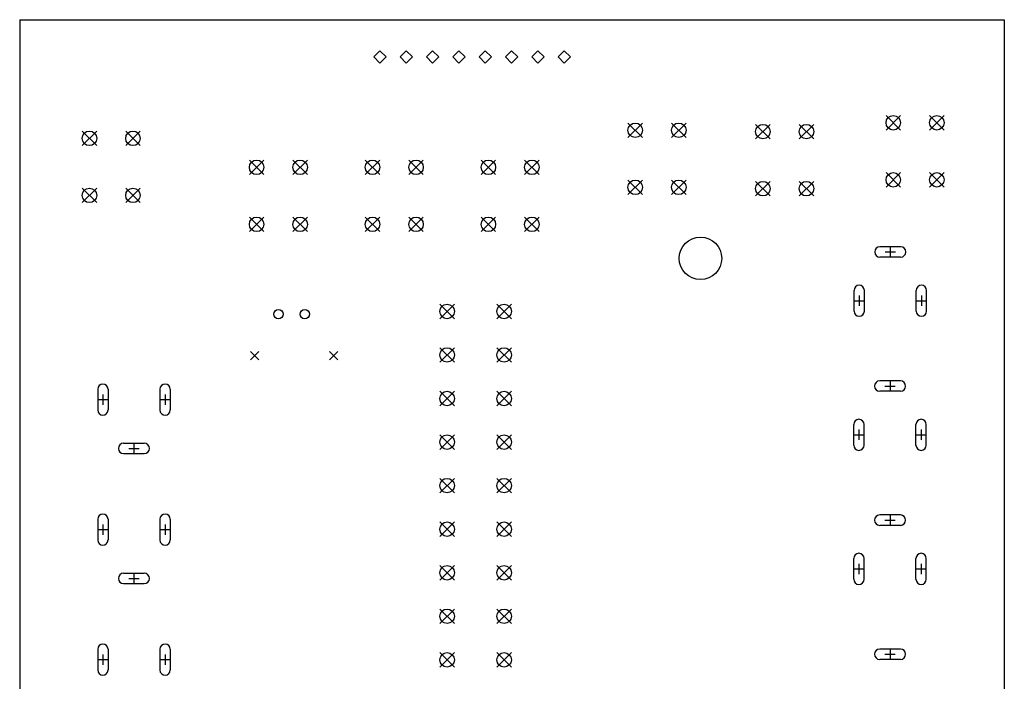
# Model space of a CAD drawing. Extents: x -0.06 to 3.74, y -5 to 0.
# Tile 4 of 4: x 0 to 3.74, y -2.51 to 0. Entities that reach past the tile are written whole.
import ezdxf

# ---------------------------------------------------------------- set-up
doc = ezdxf.new("R2010")
doc.units = 0
doc.header["$MEASUREMENT"] = 0
doc.layers.add('BLACK', color=7, linetype='CONTINUOUS')

msp = doc.modelspace()

# ---------------------------------------------------------------- linework, layer by layer
at = {"layer": 'BLACK', "linetype": 'CONTINUOUS'}
for p, q in [((0, 0), (3.74016, 0)), ((0, 0), (0, -3.74016)), ((3.74016, 0), (3.74016, -3.74016)), ((1.3685, -0.117756), (1.34488, -0.141378)), ((1.34488, -0.141378), (1.3685, -0.165)), ((1.39213, -0.141378), (1.3685, -0.117756)), ((1.3685, -0.165), (1.39213, -0.141378)), ((1.4685, -0.117756), (1.44488, -0.141378)), ((1.44488, -0.141378), (1.4685, -0.165)), ((1.49213, -0.141378), (1.4685, -0.117756)), ((1.4685, -0.165), (1.49213, -0.141378)), ((1.5685, -0.117756), (1.54488, -0.141378)), ((1.54488, -0.141378), (1.5685, -0.165)), ((1.59213, -0.141378), (1.5685, -0.117756)), ((1.5685, -0.165), (1.59213, -0.141378)), ((1.6685, -0.117756), (1.64488, -0.141378)), ((1.64488, -0.141378), (1.6685, -0.165)), ((1.69213, -0.141378), (1.6685, -0.117756)), ((1.6685, -0.165), (1.69213, -0.141378)), ((1.7685, -0.117756), (1.74488, -0.141378)), ((1.74488, -0.141378), (1.7685, -0.165)), ((1.79213, -0.141378), (1.7685, -0.117756)), ((1.7685, -0.165), (1.79213, -0.141378)), ((1.8685, -0.117756), (1.84488, -0.141378)), ((1.84488, -0.141378), (1.8685, -0.165)), ((1.89213, -0.141378), (1.8685, -0.117756)), ((1.8685, -0.165), (1.89213, -0.141378)), ((1.9685, -0.117756), (1.94488, -0.141378)), ((1.94488, -0.141378), (1.9685, -0.165)), ((1.99213, -0.141378), (1.9685, -0.117756)), ((1.9685, -0.165), (1.99213, -0.141378)), ((2.0685, -0.117756), (2.04488, -0.141378)), ((2.04488, -0.141378), (2.0685, -0.165)), ((2.09213, -0.141378), (2.0685, -0.117756)), ((2.0685, -0.165), (2.09213, -0.141378)), ((3.29094, -0.363819), (3.34606, -0.418937)), ((3.34606, -0.363819), (3.29094, -0.418937)), ((3.4563, -0.363819), (3.51142, -0.418937)), ((3.51142, -0.363819), (3.4563, -0.418937)), ((2.31059, -0.392283), (2.36571, -0.447402)), ((2.36571, -0.392283), (2.31059, -0.447402)), ((2.47594, -0.392283), (2.53106, -0.447402)), ((2.53106, -0.392283), (2.47594, -0.447402)), ((2.79559, -0.397283), (2.85071, -0.452402)), ((2.85071, -0.397283), (2.79559, -0.452402)), ((2.96094, -0.397283), (3.01606, -0.452402)), ((3.01606, -0.397283), (2.96094, -0.452402)), ((0.237283, -0.422835), (0.292402, -0.477953)), ((0.292402, -0.422835), (0.237283, -0.477953)), ((0.402638, -0.422835), (0.457756, -0.477953)), ((0.457756, -0.422835), (0.402638, -0.477953)), ((0.872441, -0.532835), (0.927559, -0.587953)), ((0.927559, -0.532835), (0.872441, -0.587953)), ((1.0378, -0.532835), (1.09291, -0.587953)), ((1.09291, -0.532835), (1.0378, -0.587953)), ((1.3126, -0.532835), (1.36772, -0.587953)), ((1.36772, -0.532835), (1.3126, -0.587953)), ((1.47795, -0.532835), (1.53307, -0.587953)), ((1.53307, -0.532835), (1.47795, -0.587953)), ((1.75276, -0.532835), (1.80787, -0.587953)), ((1.80787, -0.532835), (1.75276, -0.587953)), ((1.91811, -0.532835), (1.97323, -0.587953)), ((1.97323, -0.532835), (1.91811, -0.587953)), ((3.29094, -0.580354), (3.34606, -0.635472)), ((3.34606, -0.580354), (3.29094, -0.635472)), ((3.4563, -0.580354), (3.51142, -0.635472)), ((3.51142, -0.580354), (3.4563, -0.635472)), ((2.31059, -0.608819), (2.36571, -0.663937)), ((2.36571, -0.608819), (2.31059, -0.663937)), ((2.47594, -0.608819), (2.53106, -0.663937)), ((2.53106, -0.608819), (2.47594, -0.663937)), ((2.79559, -0.613819), (2.85071, -0.668937)), ((2.85071, -0.613819), (2.79559, -0.668937)), ((2.96094, -0.613819), (3.01606, -0.668937)), ((3.01606, -0.613819), (2.96094, -0.668937)), ((0.237283, -0.63937), (0.292402, -0.694488)), ((0.292402, -0.63937), (0.237283, -0.694488)), ((0.402638, -0.63937), (0.457756, -0.694488)), ((0.457756, -0.63937), (0.402638, -0.694488)), ((0.872441, -0.74937), (0.927559, -0.804488)), ((0.927559, -0.74937), (0.872441, -0.804488)), ((1.0378, -0.74937), (1.09291, -0.804488)), ((1.09291, -0.74937), (1.0378, -0.804488)), ((1.3126, -0.74937), (1.36772, -0.804488)), ((1.36772, -0.74937), (1.3126, -0.804488)), ((1.47795, -0.74937), (1.53307, -0.804488)), ((1.53307, -0.74937), (1.47795, -0.804488)), ((1.75276, -0.74937), (1.80787, -0.804488)), ((1.80787, -0.74937), (1.75276, -0.804488)), ((1.91811, -0.74937), (1.97323, -0.804488)), ((1.97323, -0.74937), (1.91811, -0.804488)), ((3.34646, -0.862205), (3.26772, -0.862205)), ((3.2874, -0.88189), (3.32677, -0.88189)), ((3.30709, -0.862205), (3.30709, -0.901575)), ((3.34646, -0.901575), (3.26772, -0.901575)), ((3.16929, -1.1063), (3.16929, -1.02756)), ((3.18898, -1.04724), (3.18898, -1.08661)), ((3.20866, -1.1063), (3.20866, -1.02756)), ((3.40551, -1.1063), (3.40551, -1.02756)), ((3.4252, -1.04724), (3.4252, -1.08661)), ((3.44488, -1.1063), (3.44488, -1.02756)), ((1.59594, -1.07992), (1.65106, -1.13504)), ((1.65106, -1.07992), (1.59594, -1.13504)), ((1.81248, -1.07992), (1.8676, -1.13504)), ((1.8676, -1.07992), (1.81248, -1.13504)), ((3.16929, -1.06693), (3.20866, -1.06693)), ((3.40551, -1.06693), (3.44488, -1.06693)), ((0.877205, -1.25961), (0.908701, -1.2911)), ((0.908701, -1.25961), (0.877205, -1.2911)), ((1.1772, -1.25961), (1.2087, -1.2911)), ((1.2087, -1.25961), (1.1772, -1.2911)), ((1.59594, -1.24528), (1.65106, -1.30039)), ((1.65106, -1.24528), (1.59594, -1.30039)), ((1.81248, -1.24528), (1.8676, -1.30039)), ((1.8676, -1.24528), (1.81248, -1.30039)), ((3.34548, -1.37121), (3.26674, -1.37121)), ((3.30611, -1.37121), (3.30611, -1.41058)), ((0.296205, -1.40298), (0.296205, -1.48172)), ((0.335575, -1.40298), (0.335575, -1.48172)), ((0.532425, -1.40298), (0.532425, -1.48172)), ((0.571795, -1.40298), (0.571795, -1.48172)), ((1.59594, -1.41063), (1.65106, -1.46575)), ((1.65106, -1.41063), (1.59594, -1.46575)), ((1.81248, -1.41063), (1.8676, -1.46575)), ((1.8676, -1.41063), (1.81248, -1.46575)), ((3.34548, -1.41058), (3.26674, -1.41058)), ((3.28643, -1.3909), (3.3258, -1.3909)), ((0.296205, -1.44235), (0.335575, -1.44235)), ((0.31589, -1.42267), (0.31589, -1.46204)), ((0.532425, -1.44235), (0.571795, -1.44235)), ((0.55211, -1.42267), (0.55211, -1.46204)), ((3.16831, -1.61531), (3.16831, -1.53657)), ((3.188, -1.55625), (3.188, -1.59562)), ((3.20769, -1.61531), (3.20769, -1.53657)), ((3.40454, -1.61531), (3.40454, -1.53657)), ((3.42422, -1.55625), (3.42422, -1.59562)), ((3.44391, -1.61531), (3.44391, -1.53657)), ((0.39463, -1.60771), (0.47337, -1.60771)), ((0.434, -1.60771), (0.434, -1.64708)), ((1.59594, -1.57598), (1.65106, -1.6311)), ((1.65106, -1.57598), (1.59594, -1.6311)), ((1.81248, -1.57598), (1.8676, -1.6311)), ((1.8676, -1.57598), (1.81248, -1.6311)), ((3.16831, -1.57594), (3.20769, -1.57594)), ((3.40454, -1.57594), (3.44391, -1.57594)), ((0.414315, -1.62739), (0.453685, -1.62739)), ((0.39463, -1.64708), (0.47337, -1.64708)), ((1.59594, -1.74134), (1.65106, -1.79646)), ((1.65106, -1.74134), (1.59594, -1.79646)), ((1.81248, -1.74134), (1.8676, -1.79646)), ((1.8676, -1.74134), (1.81248, -1.79646)), ((0.296205, -1.89652), (0.296205, -1.97526)), ((0.335575, -1.89652), (0.335575, -1.97526)), ((0.532425, -1.89652), (0.532425, -1.97526)), ((0.571795, -1.89652), (0.571795, -1.97526)), ((1.59594, -1.90669), (1.65106, -1.96181)), ((1.65106, -1.90669), (1.59594, -1.96181)), ((1.81248, -1.90669), (1.8676, -1.96181)), ((1.8676, -1.90669), (1.81248, -1.96181)), ((3.34548, -1.88022), (3.26674, -1.88022)), ((3.28643, -1.89991), (3.3258, -1.89991)), ((3.30611, -1.88022), (3.30611, -1.91959)), ((0.296205, -1.93589), (0.335575, -1.93589)), ((0.31589, -1.9162), (0.31589, -1.95557)), ((0.532425, -1.93589), (0.571795, -1.93589)), ((0.55211, -1.9162), (0.55211, -1.95557)), ((3.34548, -1.91959), (3.26674, -1.91959)), ((3.16831, -2.12431), (3.16831, -2.04557)), ((3.20769, -2.12431), (3.20769, -2.04557)), ((3.40454, -2.12431), (3.40454, -2.04557)), ((3.44391, -2.12431), (3.44391, -2.04557)), ((1.59594, -2.07205), (1.65106, -2.12717)), ((1.65106, -2.07205), (1.59594, -2.12717)), ((1.81248, -2.07205), (1.8676, -2.12717)), ((1.8676, -2.07205), (1.81248, -2.12717)), ((3.16831, -2.08494), (3.20769, -2.08494)), ((3.188, -2.06526), (3.188, -2.10463)), ((3.40454, -2.08494), (3.44391, -2.08494)), ((3.42422, -2.06526), (3.42422, -2.10463)), ((0.39463, -2.10124), (0.47337, -2.10124)), ((0.414315, -2.12093), (0.453685, -2.12093)), ((0.434, -2.10124), (0.434, -2.14061)), ((0.39463, -2.14061), (0.47337, -2.14061)), ((1.59594, -2.2374), (1.65106, -2.29252)), ((1.65106, -2.2374), (1.59594, -2.29252)), ((1.81248, -2.2374), (1.8676, -2.29252)), ((1.8676, -2.2374), (1.81248, -2.29252)), ((0.296205, -2.39006), (0.296205, -2.4688)), ((0.335575, -2.39006), (0.335575, -2.4688)), ((0.532425, -2.39006), (0.532425, -2.4688)), ((0.571795, -2.39006), (0.571795, -2.4688)), ((3.34548, -2.38923), (3.26674, -2.38923)), ((3.30611, -2.38923), (3.30611, -2.4286)), ((0.296205, -2.42943), (0.335575, -2.42943)), ((0.31589, -2.40974), (0.31589, -2.44911)), ((0.532425, -2.42943), (0.571795, -2.42943)), ((0.55211, -2.40974), (0.55211, -2.44911)), ((1.59594, -2.40276), (1.65106, -2.45787)), ((1.65106, -2.40276), (1.59594, -2.45787)), ((1.81248, -2.40276), (1.8676, -2.45787)), ((1.8676, -2.40276), (1.81248, -2.45787)), ((3.34548, -2.4286), (3.26674, -2.4286)), ((3.28643, -2.40891), (3.3258, -2.40891))]:
    msp.add_line(p, q, dxfattribs=at)
at = {"layer": 'BLACK'}
for centre, radius in [((3.3185, -0.391378), 0.027559), ((3.48386, -0.391378), 0.027559), ((2.33815, -0.419843), 0.027559), ((2.5035, -0.419843), 0.027559), ((2.82315, -0.424843), 0.027559), ((2.9885, -0.424843), 0.027559), ((0.264843, -0.450394), 0.027559), ((0.430197, -0.450394), 0.027559), ((0.9, -0.560394), 0.027559), ((1.06535, -0.560394), 0.027559), ((1.34016, -0.560394), 0.027559), ((1.50551, -0.560394), 0.027559), ((1.78031, -0.560394), 0.027559), ((1.94567, -0.560394), 0.027559), ((3.3185, -0.607913), 0.027559), ((3.48386, -0.607913), 0.027559), ((2.33815, -0.636378), 0.027559), ((2.5035, -0.636378), 0.027559), ((2.82315, -0.641378), 0.027559), ((2.9885, -0.641378), 0.027559), ((0.264843, -0.666929), 0.027559), ((0.430197, -0.666929), 0.027559), ((0.9, -0.776929), 0.027559), ((1.06535, -0.776929), 0.027559), ((1.34016, -0.776929), 0.027559), ((1.50551, -0.776929), 0.027559), ((1.78031, -0.776929), 0.027559), ((1.94567, -0.776929), 0.027559), ((2.586, -0.906), 0.080709), ((1.6235, -1.10748), 0.027559), ((1.84004, -1.10748), 0.027559), ((0.982717, -1.11787), 0.017716), ((1.08272, -1.11787), 0.017716), ((1.6235, -1.27283), 0.027559), ((1.84004, -1.27283), 0.027559), ((1.6235, -1.43819), 0.027559), ((1.84004, -1.43819), 0.027559), ((1.6235, -1.60354), 0.027559), ((1.84004, -1.60354), 0.027559), ((1.6235, -1.7689), 0.027559), ((1.84004, -1.7689), 0.027559), ((1.6235, -1.93425), 0.027559), ((1.84004, -1.93425), 0.027559), ((1.6235, -2.09961), 0.027559), ((1.84004, -2.09961), 0.027559), ((1.6235, -2.26496), 0.027559), ((1.84004, -2.26496), 0.027559), ((1.6235, -2.43031), 0.027559), ((1.84004, -2.43031), 0.027559)]:
    msp.add_circle(centre, radius, dxfattribs=at)
for centre, start, end in [((3.26772, -0.88189), 450, 630), ((3.34646, -0.88189), 270, 450), ((3.18898, -1.02756), 360, 540), ((3.4252, -1.02756), 360, 540), ((3.18898, -1.1063), 180, 360), ((3.4252, -1.1063), 180, 360), ((0.31589, -1.40298), 0, 180), ((0.55211, -1.40298), 0, 180), ((3.26674, -1.3909), 450, 630), ((3.34548, -1.3909), 270, 450), ((0.31589, -1.48172), 180, 360), ((0.55211, -1.48172), 180, 360), ((3.188, -1.53657), 360, 540), ((3.42422, -1.53657), 360, 540), ((0.39463, -1.62739), 90, 270), ((0.47337, -1.62739), 270, 450), ((3.188, -1.61531), 180, 360), ((3.42422, -1.61531), 180, 360), ((0.31589, -1.89652), 0, 180), ((0.55211, -1.89652), 0, 180), ((3.26674, -1.89991), 450, 630), ((3.34548, -1.89991), 270, 450), ((0.31589, -1.97526), 180, 360), ((0.55211, -1.97526), 180, 360), ((3.188, -2.04557), 360, 540), ((3.42422, -2.04557), 360, 540), ((0.39463, -2.12093), 90, 270), ((0.47337, -2.12093), 270, 450), ((3.188, -2.12431), 180, 360), ((3.42422, -2.12431), 180, 360), ((0.31589, -2.39006), 0, 180), ((0.55211, -2.39006), 0, 180), ((3.26674, -2.40891), 450, 630), ((3.34548, -2.40891), 270, 450), ((0.31589, -2.4688), 180, 360), ((0.55211, -2.4688), 180, 360)]:
    msp.add_arc(centre, 0.019685, start, end, dxfattribs=at)

doc.saveas('drawing.dxf')
